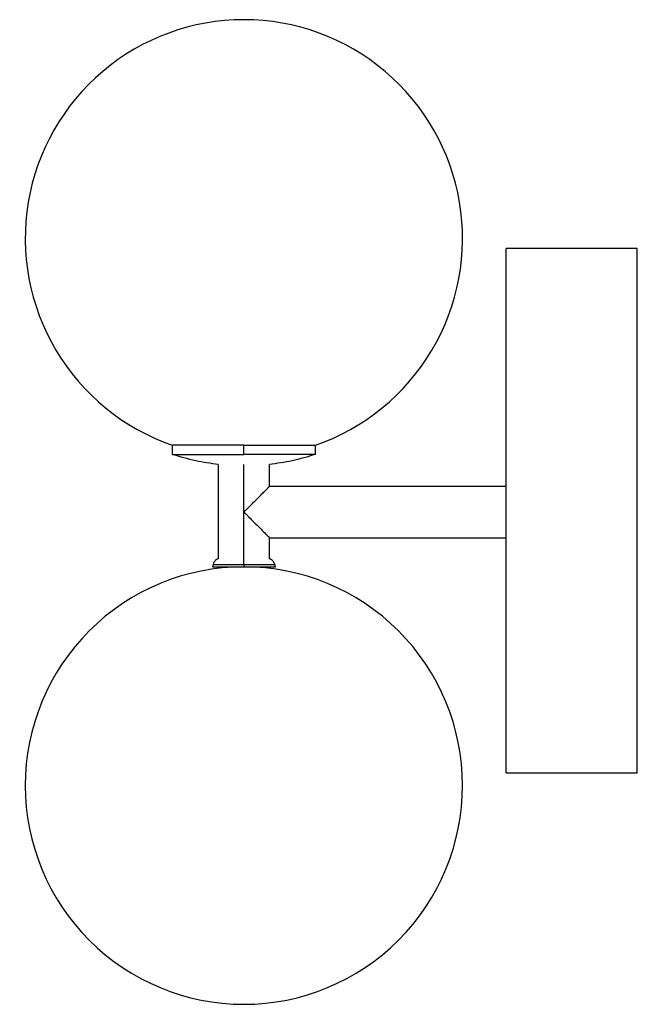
# Paper-space layout '_Posterior' of a CAD drawing. Header units: inches. Extents: x -2.02 to 3.54, y -1.97 to 6.89.
import ezdxf

# ---------------------------------------------------------------- set-up
doc = ezdxf.new("R2010")
doc.units = ezdxf.units.IN
doc.header["$MEASUREMENT"] = 0

psp = doc.layouts.new('_Posterior')

# ---------------------------------------------------------------- linework, layer by layer
at = {"color": 7, "linetype": 'Continuous', "lineweight": 25}
for p, q in [((3.5422, 4.8332), (2.3622, 4.8332)), ((2.3622, 0.1132), (2.3622, 4.8332)), ((3.5422, 0.1132), (3.5422, 4.8332)), ((-0.6444, 3.0627), (-0.6444, 2.9796)), ((0, 2.9796), (0, 3.0627)), ((0.6444, 2.9796), (0.6444, 3.0627)), ((-0.2303, 2.8891), (-0.2303, 2.0412)), ((0, 2.0419), (0, 2.8885)), ((0.2303, 2.6909), (0.2303, 2.8891)), ((2.3622, 2.6909), (0.2303, 2.6909)), ((0.2303, 2.0412), (0.2303, 2.2303)), ((0.2303, 2.2303), (2.3622, 2.2303)), ((-0.2779, 1.9889), (-0.2833, 1.9685)), ((0, 1.9889), (0, 1.9685)), ((0.2833, 1.9685), (0.2779, 1.9889)), ((2.3622, 0.1132), (3.5422, 0.1132))]:
    psp.add_line(p, q, dxfattribs=at)
for points, knots in [([(0, 6.8913), (-0.4654, 6.8913), (-0.9158, 6.7263), (-1.6265, 6.1252), (-1.864, 5.7084), (-2.0184, 4.7905), (-1.9306, 4.319), (-1.4558, 3.5183), (-1.0842, 3.2151), (-0.6444, 3.0627)], [0, 0, 0, 0, 0.25, 0.25, 0.5, 0.5, 0.75, 0.75, 1, 1, 1, 1]), ([(0.6444, 3.0627), (1.0842, 3.2151), (1.4558, 3.5183), (1.9306, 4.319), (2.0184, 4.7905), (1.864, 5.7084), (1.6265, 6.1252), (0.9158, 6.7263), (0.4654, 6.8913), (0, 6.8913)], [0, 0, 0, 0, 0.25, 0.25, 0.5, 0.5, 0.75, 0.75, 1, 1, 1, 1]), ([(0, 3.0627), (-0.1709, 3.0627), (-0.3348, 3.0627), (-0.5765, 3.0627), (-0.6444, 3.0627), (-0.6444, 3.0627)], [0, 0, 0, 0, 0.5, 0.5, 1, 1, 1, 1]), ([(0, 3.0627), (0.1709, 3.0627), (0.3348, 3.0627), (0.5765, 3.0627), (0.6444, 3.0627), (0.6444, 3.0627)], [0, 0, 0, 0, 0.5, 0.5, 1, 1, 1, 1]), ([(-0.2303, 2.8891), (-0.2985, 2.8983), (-0.4389, 2.9173), (-0.5746, 2.9584), (-0.6444, 2.9796)], [0, 0, 0, 0, 0.4854203, 1, 1, 1, 1]), ([(-0.6444, 2.9796), (-0.6444, 2.9796), (-0.5765, 2.9796), (-0.3348, 2.9796), (-0.1709, 2.9796), (0, 2.9796)], [0, 0, 0, 0, 0.5, 0.5, 1, 1, 1, 1]), ([(0.6444, 2.9796), (0.6444, 2.9796), (0.5765, 2.9796), (0.3348, 2.9796), (0.1709, 2.9796), (0, 2.9796)], [0, 0, 0, 0, 0.5, 0.5, 1, 1, 1, 1]), ([(0.6444, 2.9796), (0.5746, 2.9584), (0.4389, 2.9173), (0.2985, 2.8983), (0.2303, 2.8891)], [0, 0, 0, 0, 0.51458, 1, 1, 1, 1]), ([(0, 2.4606), (0.0031, 2.4637), (0.0086, 2.4693), (0.0162, 2.4768), (0.0246, 2.4852), (0.034, 2.4946), (0.0561, 2.5167), (0.0879, 2.5486), (0.1278, 2.5884), (0.1628, 2.6235), (0.1875, 2.6481), (0.2033, 2.6639), (0.213, 2.6737), (0.2207, 2.6813), (0.2256, 2.6863), (0.2285, 2.6891), (0.23, 2.6907), (0.2302, 2.6908), (0.2303, 2.6909)], [0, 0, 0, 0, 0.029626, 0.053855, 0.072686, 0.110912, 0.145021, 0.287186, 0.424137, 0.55396, 0.675598, 0.733909, 0.789334, 0.843856, 0.896506, 0.931318, 0.965769, 1, 1, 1, 1]), ([(0, 2.4606), (0.0031, 2.4576), (0.0087, 2.452), (0.0162, 2.4445), (0.0246, 2.436), (0.034, 2.4266), (0.0561, 2.4046), (0.0879, 2.3727), (0.1278, 2.3329), (0.1628, 2.2978), (0.1875, 2.2732), (0.2033, 2.2573), (0.213, 2.2476), (0.2207, 2.24), (0.2256, 2.235), (0.2285, 2.2321), (0.23, 2.2306), (0.2302, 2.2304), (0.2303, 2.2303)], [0, 0, 0, 0, 0.029626, 0.053855, 0.072686, 0.110912, 0.145021, 0.287186, 0.424137, 0.55396, 0.675598, 0.733909, 0.789334, 0.843856, 0.896506, 0.931318, 0.965769, 1, 1, 1, 1]), ([(-0.2303, 2.0412), (-0.237, 2.0382), (-0.2518, 2.0315), (-0.2689, 2.0128), (-0.2749, 1.9967), (-0.2779, 1.9889)], [0, 0, 0, 0, 0.299743, 0.659415, 1, 1, 1, 1]), ([(0, 1.9889), (0, 1.9967), (0, 2.0128), (0, 2.0316), (0, 2.0383), (0, 2.0413)], [0, 0, 0, 0, 0.339541, 0.698112, 1, 1, 1, 1]), ([(0.2779, 1.9889), (0.2749, 1.9967), (0.2689, 2.0128), (0.2518, 2.0315), (0.237, 2.0382), (0.2303, 2.0412)], [0, 0, 0, 0, 0.340585, 0.700257, 1, 1, 1, 1]), ([(0, 1.9685), (-0.5221, 1.9685), (-1.0228, 1.7611), (-1.7611, 1.0228), (-1.9685, 0.5221), (-1.9685, -0.5221), (-1.7611, -1.0228), (-1.0228, -1.7611), (-0.5221, -1.9685), (0, -1.9685)], [0, 0, 0, 0, 0.25, 0.25, 0.5, 0.5, 0.75, 0.75, 1, 1, 1, 1]), ([(-0.2833, 1.9685), (-0.2833, 1.9685), (-0.2832, 1.9685), (-0.2828, 1.9685), (-0.282, 1.9685), (-0.2809, 1.9685), (-0.2796, 1.9685), (-0.2768, 1.9685), (-0.2716, 1.9685), (-0.2622, 1.9685), (-0.2503, 1.9685), (-0.2312, 1.9685), (-0.2016, 1.9685), (-0.1656, 1.9685), (-0.1338, 1.9685), (-0.1086, 1.9685), (-0.0824, 1.9685), (-0.0584, 1.9685), (-0.037, 1.9685), (-0.0185, 1.9685), (-0.0062, 1.9685), (0, 1.9685)], [0, 0, 0, 0, 0.020883, 0.041721, 0.062537, 0.083352, 0.104191, 0.125073, 0.187588, 0.250102, 0.312617, 0.375131, 0.500008, 0.624886, 0.6874, 0.749915, 0.812429, 0.874943, 0.916659, 0.958285, 1, 1, 1, 1]), ([(-0.2779, 1.9889), (-0.2779, 1.9889), (-0.2749, 1.9889), (-0.2637, 1.9889), (-0.2554, 1.9889), (-0.2349, 1.9889), (-0.2227, 1.9889), (-0.196, 1.9889), (-0.1815, 1.9889), (-0.1519, 1.9889), (-0.1367, 1.9889), (-0.1068, 1.9889), (-0.092, 1.9889), (-0.0493, 1.9889), (-0.0232, 1.9889), (0, 1.9889)], [0, 0, 0, 0, 0.125, 0.125, 0.25, 0.25, 0.375, 0.375, 0.5, 0.5, 0.625, 0.625, 0.75, 0.75, 1, 1, 1, 1]), ([(0, 1.9889), (0.0232, 1.9889), (0.0493, 1.9889), (0.092, 1.9889), (0.1068, 1.9889), (0.1367, 1.9889), (0.1519, 1.9889), (0.1815, 1.9889), (0.196, 1.9889), (0.2227, 1.9889), (0.2349, 1.9889), (0.2554, 1.9889), (0.2637, 1.9889), (0.2749, 1.9889), (0.2779, 1.9889), (0.2779, 1.9889)], [0, 0, 0, 0, 0.25, 0.25, 0.375, 0.375, 0.5, 0.5, 0.625, 0.625, 0.75, 0.75, 0.875, 0.875, 1, 1, 1, 1]), ([(0, 1.9685), (0.0031, 1.9685), (0.0093, 1.9685), (0.0185, 1.9685), (0.0278, 1.9685), (0.037, 1.9685), (0.0461, 1.9685), (0.0614, 1.9685), (0.0824, 1.9685), (0.1086, 1.9685), (0.1338, 1.9685), (0.1656, 1.9685), (0.2016, 1.9685), (0.2312, 1.9685), (0.2503, 1.9685), (0.2622, 1.9685), (0.2716, 1.9685), (0.2776, 1.9685), (0.2811, 1.9685), (0.283, 1.9685), (0.2832, 1.9685), (0.2833, 1.9685)], [0, 0, 0, 0, 0.020883, 0.041721, 0.062537, 0.083352, 0.104191, 0.125073, 0.187588, 0.250102, 0.312617, 0.375131, 0.500008, 0.624886, 0.6874, 0.749915, 0.812429, 0.874943, 0.916659, 0.958285, 1, 1, 1, 1]), ([(0, -1.9685), (0.5221, -1.9685), (1.0228, -1.7611), (1.7611, -1.0228), (1.9685, -0.5221), (1.9685, 0.5221), (1.7611, 1.0228), (1.0228, 1.7611), (0.5221, 1.9685), (0, 1.9685)], [0, 0, 0, 0, 0.25, 0.25, 0.5, 0.5, 0.75, 0.75, 1, 1, 1, 1])]:
    psp.add_open_spline(points, degree=3, knots=knots, dxfattribs=at)

doc.saveas('drawing.dxf')
